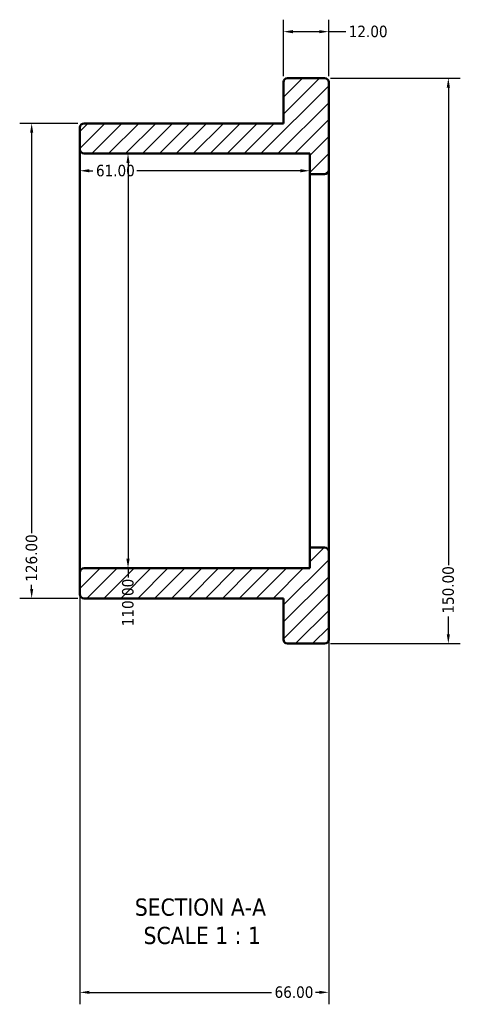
# Model space of a CAD drawing. Header units: millimetres. Extents: x -50 to 906, y -508 to 848.
# Tile 1 of 5: x 318 to 435, y -508 to -247. Entities that reach past the tile are written whole.
import ezdxf

# ---------------------------------------------------------------- set-up
doc = ezdxf.new("R2010")
doc.units = ezdxf.units.MM
for name, color, linetype, lineweight in [('Dimension (ANSI)', 7, 'Continuous', 25), ('Hatch (ANSI)', 7, 'Continuous', 18), ('Symbol (ANSI)', 7, 'Continuous', 25), ('Visible (ANSI)', 7, 'Continuous', 50)]:
    doc.layers.add(name, color=color, linetype=linetype, lineweight=lineweight)
doc.styles.add('Label Text (ANSI)', font='tahoma.ttf')
doc.styles.add('Note Text (ANSI)', font='tahoma.ttf')
doc.dimstyles.new('Default - mm (ANSI)', dxfattribs={"dimtxt": 3.048, "dimasz": 2.5, "dimexe": 3.175, "dimexo": 1.6002, "dimgap": 0.8, "dimtad": 0, "dimtoh": 1, "dimrnd": 1e-08, "dimzin": 4, "dimdsep": 46, "dimtxsty": 'Note Text (ANSI)', "dimcen": 0.09, "dimdle": 10, "dimclrd": 256, "dimclre": 256, "dimclrt": 256, "dimadec": 1, "dimazin": 1, "dimtfac": 1, "dimtofl": 0, "dimtmove": 0, "dimatfit": 3, "dimfxl": 1, "dimtolj": 1, "dimtzin": 4, "dimlwd": -1, "dimlwe": -1, "dimarcsym": 0})

# ---------------------------------------------------------------- blocks, each defined once
blk = doc.blocks.new('*D7')
at = {"layer": 'Defpoints', "color": 0, "transparency": 16777216}
for p in [(335.13, -274.48), (321.24, -400.48), (335.13, -400.48)]:
    blk.add_point(p, dxfattribs=at)
at = {"layer": 'Dimension (ANSI)', "transparency": 16777216}
for p, q in [((333.53, -274.48), (318.06, -274.48)), ((321.24, -276.98), (321.24, -383.18)), ((321.24, -397.98), (321.24, -396.86)), ((333.53, -400.48), (318.06, -400.48))]:
    blk.add_line(p, q, dxfattribs=at)
for points in [[(320.82, -276.98), (321.66, -276.98), (321.24, -274.48)], [(320.82, -397.98), (321.66, -397.98), (321.24, -400.48)]]:
    blk.add_solid(points, dxfattribs=at)
at = {"layer": 'Dimension (ANSI)', "transparency": 16777216, "insert": (319.65, -396.06), "char_height": 3.048, "attachment_point": 1, "rotation": 90, "style": 'Note Text (ANSI)'}
blk.add_mtext('\\A1;126.00', dxfattribs=at)
blk = doc.blocks.new('*D8')
at = {"layer": 'Defpoints', "color": 0, "transparency": 16777216}
for p in [(400.03, -388.08), (334.03, -393.58), (400.03, -504.98)]:
    blk.add_point(p, dxfattribs=at)
at = {"layer": 'Dimension (ANSI)', "transparency": 16777216}
for p, q in [((400.03, -389.68), (400.03, -508.15)), ((334.03, -395.18), (334.03, -508.15)), ((336.53, -504.98), (384.88, -504.98)), ((397.53, -504.98), (396.56, -504.98))]:
    blk.add_line(p, q, dxfattribs=at)
for points in [[(336.53, -504.56), (336.53, -505.39), (334.03, -504.98)], [(397.53, -504.56), (397.53, -505.39), (400.03, -504.98)]]:
    blk.add_solid(points, dxfattribs=at)
at = {"layer": 'Dimension (ANSI)', "transparency": 16777216, "insert": (385.68, -503.39), "char_height": 3.048, "attachment_point": 1, "style": 'Note Text (ANSI)'}
blk.add_mtext('\\A1;66.00', dxfattribs=at)
blk = doc.blocks.new('*D9')
at = {"layer": 'Defpoints', "color": 0, "transparency": 16777216}
for p in [(400.03, -250.15), (388.03, -263.58), (400.03, -263.58)]:
    blk.add_point(p, dxfattribs=at)
at = {"layer": 'Dimension (ANSI)', "transparency": 16777216}
for p, q in [((388.03, -261.98), (388.03, -246.98)), ((400.03, -261.98), (400.03, -246.98)), ((390.53, -250.15), (397.53, -250.15)), ((400.03, -250.15), (404.55, -250.15))]:
    blk.add_line(p, q, dxfattribs=at)
for points in [[(390.53, -249.73), (390.53, -250.57), (388.03, -250.15)], [(397.53, -249.73), (397.53, -250.57), (400.03, -250.15)]]:
    blk.add_solid(points, dxfattribs=at)
at = {"layer": 'Dimension (ANSI)', "transparency": 16777216, "insert": (405.35, -248.56), "char_height": 3.048, "attachment_point": 1, "style": 'Note Text (ANSI)'}
blk.add_mtext('\\A1;12.00', dxfattribs=at)
blk = doc.blocks.new('*D10')
at = {"layer": 'Defpoints', "color": 0, "transparency": 16777216}
for p in [(334.03, -287.05), (334.03, -337.48), (395.03, -337.48)]:
    blk.add_point(p, dxfattribs=at)
at = {"layer": 'Dimension (ANSI)', "transparency": 16777216}
for p, q in [((336.53, -287.05), (337.5, -287.05)), ((392.53, -287.05), (349.18, -287.05))]:
    blk.add_line(p, q, dxfattribs=at)
for points in [[(336.53, -286.63), (336.53, -287.46), (334.03, -287.05)], [(392.53, -286.63), (392.53, -287.46), (395.03, -287.05)]]:
    blk.add_solid(points, dxfattribs=at)
at = {"layer": 'Dimension (ANSI)', "transparency": 16777216, "insert": (338.3, -285.46), "char_height": 3.048, "attachment_point": 1, "style": 'Note Text (ANSI)'}
blk.add_mtext('\\A1;61.00', dxfattribs=at)
blk = doc.blocks.new('*D11')
at = {"layer": 'Defpoints', "color": 0, "transparency": 16777216}
for p in [(346.8, -282.48), (346.8, -392.48), (346.8, -392.48)]:
    blk.add_point(p, dxfattribs=at)
at = {"layer": 'Dimension (ANSI)', "transparency": 16777216}
for p, q in [((346.8, -284.98), (346.8, -389.98)), ((346.8, -392.48), (346.8, -394.98))]:
    blk.add_line(p, q, dxfattribs=at)
for points in [[(346.38, -284.98), (347.22, -284.98), (346.8, -282.48)], [(346.38, -389.98), (347.22, -389.98), (346.8, -392.48)]]:
    blk.add_solid(points, dxfattribs=at)
at = {"layer": 'Dimension (ANSI)', "transparency": 16777216, "insert": (345.21, -407.86), "char_height": 3.048, "attachment_point": 1, "rotation": 90, "style": 'Note Text (ANSI)'}
blk.add_mtext('\\A1;110.00', dxfattribs=at)
blk = doc.blocks.new('*D12')
at = {"layer": 'Defpoints', "color": 0, "transparency": 16777216}
for p in [(398.93, -262.48), (398.93, -412.48), (431.77, -412.48)]:
    blk.add_point(p, dxfattribs=at)
at = {"layer": 'Dimension (ANSI)', "transparency": 16777216}
for p, q in [((400.53, -262.48), (434.95, -262.48)), ((431.77, -264.98), (431.77, -391.64)), ((431.77, -409.98), (431.77, -405.32)), ((400.53, -412.48), (434.95, -412.48))]:
    blk.add_line(p, q, dxfattribs=at)
for points in [[(431.35, -264.98), (432.19, -264.98), (431.77, -262.48)], [(431.35, -409.98), (432.19, -409.98), (431.77, -412.48)]]:
    blk.add_solid(points, dxfattribs=at)
at = {"layer": 'Dimension (ANSI)', "transparency": 16777216, "insert": (430.18, -404.52), "char_height": 3.048, "attachment_point": 1, "rotation": 90, "style": 'Note Text (ANSI)'}
blk.add_mtext('\\A1;150.00', dxfattribs=at)

msp = doc.modelspace()

# ---------------------------------------------------------------- hatches: boundary and pattern name
at = {"layer": 'Hatch (ANSI)'}
h = msp.add_hatch(dxfattribs=at)
h.set_pattern_fill('ANSI31', color=256, scale=25.4, style=0)
h.set_pattern_definition([(45, (0, 0), (-2.245064, 2.245064), [])])
edge = h.paths.add_edge_path()
edge.add_ellipse((398.931, -286.876), major_axis=(0, -1.1), ratio=1, start_angle=0, end_angle=90)
edge.add_line((400.031, -286.876), (400.031, -263.576))
edge.add_ellipse((398.931, -263.576), major_axis=(1.1, 0), ratio=1, start_angle=0, end_angle=90)
edge.add_line((398.931, -262.476), (389.131, -262.476))
edge.add_ellipse((389.131, -263.576), major_axis=(0, 1.1), ratio=1, start_angle=0, end_angle=90)
edge.add_line((388.031, -263.576), (388.031, -274.476))
edge.add_line((388.031, -274.476), (335.131, -274.476))
edge.add_ellipse((335.131, -275.576), major_axis=(0, 1.1), ratio=1, start_angle=0, end_angle=90)
edge.add_line((334.031, -275.576), (334.031, -281.376))
edge.add_ellipse((335.131, -281.376), major_axis=(-1.1, 0), ratio=1, start_angle=0, end_angle=90)
edge.add_line((335.131, -282.476), (395.031, -282.476))
edge.add_line((395.031, -282.476), (395.031, -287.976))
edge.add_line((395.031, -287.976), (398.931, -287.976))
edge = h.paths.add_edge_path()
edge.add_ellipse((398.931, -388.076), major_axis=(1.1, 0), ratio=1, start_angle=0, end_angle=90)
edge.add_line((398.931, -386.976), (395.031, -386.976))
edge.add_line((395.031, -386.976), (395.031, -392.476))
edge.add_line((395.031, -392.476), (335.131, -392.476))
edge.add_ellipse((335.131, -393.576), major_axis=(0, 1.1), ratio=1, start_angle=0, end_angle=90)
edge.add_line((334.031, -393.576), (334.031, -399.376))
edge.add_ellipse((335.131, -399.376), major_axis=(-1.1, 0), ratio=1, start_angle=0, end_angle=90)
edge.add_line((335.131, -400.476), (388.031, -400.476))
edge.add_line((388.031, -400.476), (388.031, -411.376))
edge.add_ellipse((389.131, -411.376), major_axis=(-1.1, 0), ratio=1, start_angle=0, end_angle=90)
edge.add_line((389.131, -412.476), (398.931, -412.476))
edge.add_ellipse((398.931, -411.376), major_axis=(0, -1.1), ratio=1, start_angle=0, end_angle=90)
edge.add_line((400.031, -411.376), (400.031, -388.076))

# ---------------------------------------------------------------- linework, layer by layer
at = {"layer": 'Visible (ANSI)'}
for p, q in [((388.031, -263.576), (388.031, -274.476)), ((398.931, -262.476), (389.131, -262.476)), ((400.031, -286.876), (400.031, -263.576)), ((334.031, -275.576), (334.031, -281.376)), ((388.031, -274.476), (335.131, -274.476)), ((334.031, -281.376), (334.031, -393.576)), ((335.131, -282.476), (395.031, -282.476)), ((395.031, -282.476), (395.031, -287.976)), ((400.031, -388.076), (400.031, -286.876)), ((395.031, -287.976), (398.931, -287.976)), ((395.031, -287.976), (395.031, -386.976)), ((398.931, -386.976), (395.031, -386.976)), ((395.031, -386.976), (395.031, -392.476)), ((400.031, -411.376), (400.031, -388.076)), ((334.031, -393.576), (334.031, -399.376)), ((395.031, -392.476), (335.131, -392.476)), ((335.131, -400.476), (388.031, -400.476)), ((388.031, -400.476), (388.031, -411.376)), ((389.131, -412.476), (398.931, -412.476))]:
    msp.add_line(p, q, dxfattribs=at)
for centre, start, end in [((389.131, -263.576), 90, 180), ((398.931, -263.576), 0, 90), ((335.131, -275.576), 90, 180), ((335.131, -281.376), 180, 270), ((398.931, -286.876), 270, 0), ((398.931, -388.076), 0, 90), ((335.131, -393.576), 90, 180), ((335.131, -399.376), 180, 270), ((389.131, -411.376), 180, 270), ((398.931, -411.376), 270, 0)]:
    msp.add_arc(centre, 1.1, start, end, dxfattribs=at)

# ---------------------------------------------------------------- texts
at = {"layer": 'Symbol (ANSI)', "char_height": 4.572, "attachment_point": 7, "style": 'Label Text (ANSI)'}
for s, insert in [('SECTION A-A', (348.607, -484.74)), ('SCALE 1 : 1', (350.926, -492.253))]:
    msp.add_mtext(s, dxfattribs=dict(at, insert=insert))

# ---------------------------------------------------------------- dimensions: what is measured, and where the dimension line sits
at = {"layer": 'Dimension (ANSI)'}
for base, p1, p2, angle, override, picture, middle in [((400.031, -250.15), (388.031, -263.576), (400.031, -263.576), 180, {"dimtoh": 0, "dimdec": 2, "dimtp": 0, "dimtm": 0, "dimtdec": 2, "dimatfit": 2}, '*D9', (410.245, -250.15)), ((431.771, -412.476), (398.931, -262.476), (398.931, -412.476), 270, {"dimtoh": 0, "dimdec": 2, "dimtp": 0, "dimtm": 0, "dimtdec": 2, "dimatfit": 1}, '*D12', (431.771, -398.476)), ((321.239, -400.476), (335.131, -274.476), (335.131, -400.476), 90, {"dimtoh": 0, "dimdec": 2, "dimtp": 0, "dimtm": 0, "dimtdec": 2, "dimatfit": 1}, '*D7', (321.239, -390.023)), ((346.8, -392.476), (346.8, -282.476), (346.8, -392.476), 270, {"dimtoh": 0, "dimdec": 2, "dimse1": 1, "dimse2": 1, "dimtp": 0, "dimtm": 0, "dimtdec": 2, "dimatfit": 2}, '*D11', (346.8, -401.815))]:
    dim = msp.add_linear_dim(base=base, p1=p1, p2=p2, angle=angle, dimstyle='Default - mm (ANSI)', override=override, dxfattribs=at)
    dim.commit()
    dim.dimension.update_dxf_attribs({"geometry": picture, "text_midpoint": middle, "dimtype": 160})
for base, p1, p2, override, picture, middle in [((334.031, -287.048), (395.031, -337.476), (334.031, -337.476), {"dimtoh": 0, "dimdec": 2, "dimse1": 1, "dimse2": 1, "dimtp": 0, "dimtm": 0, "dimtdec": 2, "dimatfit": 1}, '*D10', (343.34, -287.048)), ((400.031, -504.976), (334.031, -393.576), (400.031, -388.076), {"dimtoh": 0, "dimdec": 2, "dimtp": 0, "dimtm": 0, "dimtdec": 2, "dimatfit": 1}, '*D8', (390.722, -504.976))]:
    dim = msp.add_linear_dim(base=base, p1=p1, p2=p2, dimstyle='Default - mm (ANSI)', override=override, dxfattribs=at)
    dim.commit()
    dim.dimension.update_dxf_attribs({"geometry": picture, "text_midpoint": middle, "dimtype": 160})

doc.saveas('drawing.dxf')
